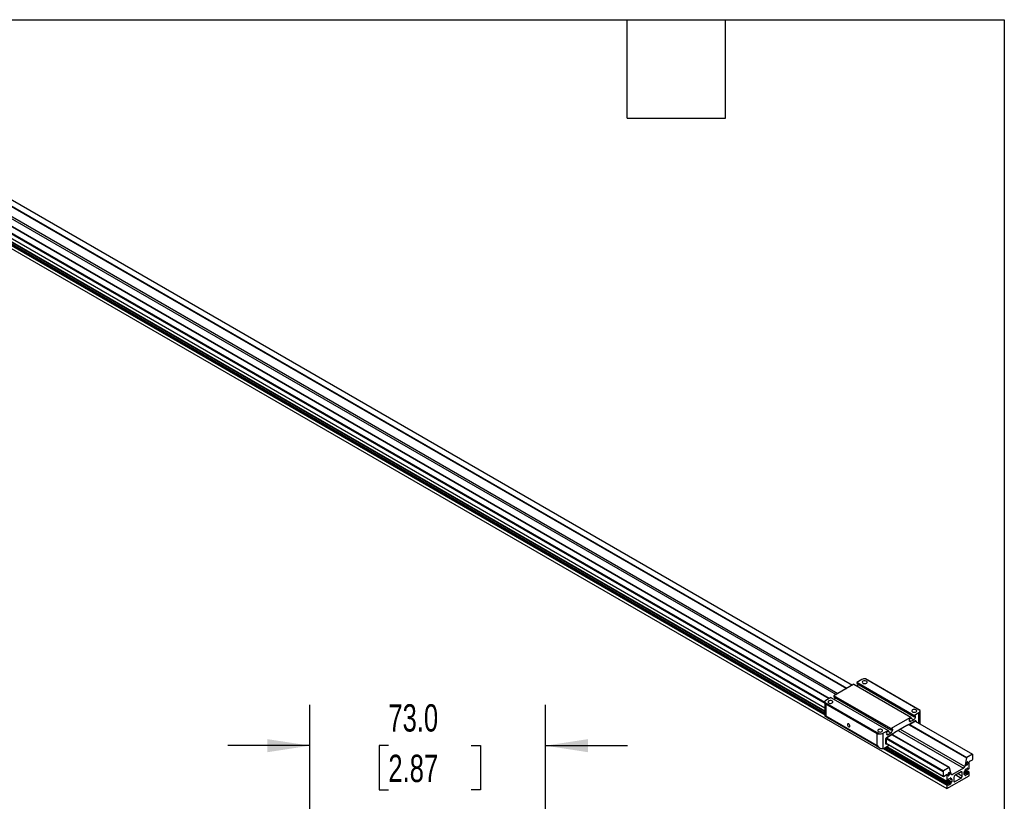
# Model space of a CAD drawing. Header units: millimetres. Extents: x 25 to 1092, y 25 to 838.
# Tile 6 of 6: x 787 to 1092, y 596 to 838. Entities that reach past the tile are written whole.
import ezdxf

# ---------------------------------------------------------------- set-up
doc = ezdxf.new("R2010")
doc.units = ezdxf.units.MM
doc.header["$LTSCALE"] = 4
doc.linetypes.add('SLD-Solid', pattern=[0])
doc.layers.add('DIMENSIONS', color=140, linetype='SLD-Solid', lineweight=25)
doc.layers.add('TEXT', color=140, linetype='SLD-Solid', lineweight=25)
doc.styles.add('SLDTEXTSTYLE0', font='TXT', dxfattribs={"width": 0.7})
doc.dimstyles.new('SLDDIMSTYLE2', dxfattribs={"dimtxt": 8.632031, "dimasz": 13.208, "dimexe": 0, "dimexo": 0.0625, "dimgap": 2.158008, "dimtad": 0, "dimtih": 1, "dimtoh": 1, "dimrnd": 1e-09, "dimzin": 4, "dimdsep": 46, "dimtxsty": 'SLDTEXTSTYLE0', "dimsah": 1, "dimcen": 0.09, "dimadec": 0, "dimazin": 1, "dimtfac": 1, "dimtmove": 0, "dimatfit": 0, "dimfxl": 0, "dimfrac": 2, "dimtolj": 1, "dimtzin": 12, "dimarcsym": 0})

# ---------------------------------------------------------------- blocks, each defined once
blk = doc.blocks.new('_D_2')
at = {"layer": 'DIMENSIONS'}
for p, q in [((877.07, 563.4), (877.07, 625.91)), ((950.07, 563.4), (950.07, 625.91)), ((877.07, 613.21), (851.67, 613.21)), ((901.37, 613.21), (898.47, 613.21)), ((898.47, 613.21), (898.47, 599.49)), ((927.02, 613.21), (929.92, 613.21)), ((929.92, 613.21), (929.92, 599.49)), ((950.07, 613.21), (975.47, 613.21)), ((898.47, 599.49), (901.37, 599.49)), ((929.92, 599.49), (927.02, 599.49))]:
    blk.add_line(p, q, dxfattribs=at)
for points in [[(877.07, 613.21), (863.86, 615.24), (863.86, 611.17)], [(950.07, 613.21), (963.27, 611.17), (963.27, 615.24)]]:
    blk.add_solid(points, dxfattribs=at)
at = {"layer": 'DIMENSIONS', "char_height": 8.467, "attachment_point": 1, "style": 'SLDTEXTSTYLE0'}
for s, insert in [('73.0', (901.37, 626.05)), ('2.87', (901.37, 610.4))]:
    blk.add_mtext(s, dxfattribs=dict(at, insert=insert))

msp = doc.modelspace()

# ---------------------------------------------------------------- linework, layer by layer
for p, q in [((728.751, 814.653), (1045.146, 632.002)), ((726.95, 813.538), (1043.28, 630.925)), ((727.013, 813.646), (1043.405, 630.997)), ((727.025, 813.656), (1043.419, 631.006)), ((719.703, 809.274), (1036.558, 626.357)), ((719.837, 809.507), (1036.558, 626.668)), ((721.564, 810.504), (1037.959, 627.853)), ((721.575, 810.507), (1037.967, 627.858)), ((1037.984, 627.868), (721.616, 810.504)), ((726.025, 810.354), (1040.06, 629.066)), ((726.365, 810.846), (1040.656, 629.41)), ((719.703, 807.86), (1036.558, 624.944)), ((719.837, 807.783), (1036.558, 624.944)), ((720.807, 806.275), (1036.558, 623.997)), ((720.832, 806.221), (1036.558, 623.956)), ((721.985, 805.39), (1036.558, 623.791)), ((720.807, 805.04), (1036.558, 622.762)), ((720.807, 804.081), (1074.361, 599.979)), ((720.832, 804.027), (1074.385, 599.925)), ((720.891, 805.186), (1036.558, 622.955)), ((721.132, 805.325), (1036.558, 623.234)), ((1036.558, 623.274), (721.191, 805.331)), ((1045.568, 632.246), (1039.416, 628.695)), ((1045.568, 632.246), (1063.246, 622.041)), ((1048.061, 633.685), (1046.487, 632.777)), ((1064.165, 622.572), (1046.487, 632.777)), ((1046.487, 632.777), (1046.487, 632.45)), ((1046.487, 632.45), (1064.165, 622.245)), ((1066.081, 624.13), (1049.186, 633.883)), ((1066.067, 624.158), (1049.25, 633.866)), ((1065.98, 624.242), (1049.486, 633.763)), ((1057.094, 618.49), (1039.416, 628.695)), ((1039.416, 628.695), (1039.416, 628.368)), ((1036.558, 626.746), (1036.558, 622.356)), ((1036.581, 626.606), (1053.476, 616.853)), ((1053.412, 616.853), (1036.596, 626.561)), ((1052.958, 616.844), (1036.815, 626.163)), ((1038.497, 628.164), (1036.924, 627.256)), ((1052.834, 616.877), (1036.924, 626.062)), ((1036.924, 626.062), (1036.924, 622.415)), ((1038.497, 628.164), (1056.175, 617.959)), ((1039.416, 628.368), (1057.094, 618.163)), ((1036.558, 622.356), (1037.187, 621.993)), ((1053.131, 612.958), (1036.704, 622.441)), ((1036.924, 622.415), (1052.834, 613.23)), ((1064.165, 622.572), (1065.738, 623.48)), ((1064.165, 622.245), (1064.165, 622.572)), ((1064.507, 622.443), (1064.165, 622.245)), ((1064.45, 622.41), (1064.695, 622.268)), ((1065.738, 620.115), (1065.738, 623.48)), ((1066.067, 624.158), (1065.976, 624.234)), ((1066.105, 619.903), (1066.105, 623.99)), ((1037.688, 621.704), (1052.567, 613.114)), ((1057.094, 618.49), (1063.246, 622.041)), ((1058.329, 617.389), (1062.011, 619.514)), ((1062.114, 619.454), (1062.011, 619.514)), ((1062.114, 619.454), (1062.011, 619.514)), ((1062.592, 619.731), (1062.114, 619.454)), ((1062.637, 619.705), (1062.592, 619.731)), ((1062.637, 619.705), (1062.592, 619.731)), ((1062.721, 619.656), (1062.592, 619.731)), ((1062.592, 619.731), (1062.637, 619.705)), ((1062.637, 619.705), (1064.682, 620.885)), ((1062.637, 619.705), (1064.682, 620.885)), ((1062.637, 619.705), (1062.655, 619.694)), ((1062.637, 619.705), (1062.655, 619.694)), ((1062.655, 619.694), (1062.637, 619.705)), ((1062.655, 619.694), (1064.682, 620.865)), ((1064.682, 620.865), (1062.655, 619.694)), ((1062.721, 619.656), (1062.655, 619.694)), ((1062.716, 621.126), (1062.773, 620.916)), ((1062.9, 619.759), (1062.721, 619.656)), ((1062.729, 621.078), (1063.285, 620.757)), ((1062.761, 619.679), (1080.503, 609.436)), ((1062.886, 619.751), (1080.566, 609.544)), ((1062.9, 619.76), (1080.578, 609.554)), ((1063.246, 621.715), (1062.904, 621.517)), ((1063.246, 622.041), (1063.246, 621.715)), ((1063.246, 621.751), (1064.126, 621.243)), ((1063.285, 620.757), (1064.126, 621.243)), ((1064.183, 622.255), (1064.638, 621.993)), ((1064.775, 620.842), (1064.627, 620.756)), ((1064.627, 620.756), (1082.305, 610.551)), ((1064.638, 621.993), (1064.695, 622.268)), ((1064.775, 620.671), (1064.775, 620.842)), ((1064.841, 620.773), (1064.841, 620.633)), ((1064.841, 620.633), (1064.841, 620.773)), ((1064.859, 620.783), (1064.859, 620.622)), ((1064.859, 620.622), (1064.859, 620.783)), ((1052.834, 613.23), (1052.834, 616.877)), ((1054.602, 617.051), (1056.175, 617.959)), ((1054.602, 617.051), (1054.602, 612.316)), ((1055.645, 617.044), (1055.702, 616.834)), ((1055.657, 615.675), (1057.703, 616.856)), ((1055.657, 615.675), (1057.703, 616.856)), ((1055.657, 615.655), (1057.685, 616.825)), ((1057.685, 616.825), (1055.657, 615.655)), ((1055.658, 616.996), (1056.214, 616.675)), ((1056.175, 617.633), (1055.833, 617.435)), ((1056.175, 617.959), (1056.175, 617.633)), ((1056.175, 617.669), (1057.055, 617.161)), ((1056.214, 616.675), (1057.055, 617.161)), ((1057.094, 618.163), (1057.094, 618.49)), ((1057.436, 618.361), (1057.094, 618.163)), ((1057.112, 618.173), (1057.567, 617.91)), ((1057.379, 618.328), (1057.624, 618.186)), ((1057.44, 616.607), (1057.619, 616.711)), ((1057.44, 616.607), (1075.117, 606.402)), ((1057.448, 616.612), (1075.129, 606.405)), ((1075.169, 606.402), (1057.465, 616.622)), ((1057.567, 617.91), (1057.624, 618.186)), ((1057.685, 616.825), (1057.619, 616.711)), ((1057.685, 616.825), (1057.703, 616.856)), ((1057.748, 616.934), (1057.703, 616.856)), ((1058.226, 617.21), (1057.748, 616.934)), ((1058.226, 617.21), (1058.329, 617.389)), ((1059.308, 617.954), (1079.579, 606.252)), ((1059.904, 618.298), (1079.919, 606.744)), ((1054.862, 612.374), (1056.356, 613.237)), ((1055.481, 613.827), (1055.481, 615.369)), ((1055.481, 613.827), (1055.481, 615.369)), ((1055.499, 613.838), (1055.499, 615.38)), ((1055.499, 615.38), (1055.499, 613.838)), ((1055.565, 615.525), (1055.713, 615.61)), ((1055.565, 615.525), (1055.565, 613.769)), ((1055.565, 615.385), (1073.256, 605.172)), ((1055.565, 613.971), (1073.256, 603.758)), ((1055.565, 613.971), (1073.391, 603.681)), ((1055.565, 613.769), (1055.74, 613.87)), ((1055.806, 613.832), (1055.657, 613.746)), ((1055.657, 613.746), (1055.806, 613.832)), ((1055.824, 613.822), (1055.657, 613.725)), ((1055.824, 613.822), (1055.657, 613.725)), ((1055.713, 615.61), (1073.391, 605.405)), ((1056.356, 613.237), (1056.509, 613.379)), ((1053.067, 612.825), (1053.718, 612.45)), ((1054.602, 612.316), (1054.862, 612.374)), ((1054.639, 612.324), (1074.361, 600.938)), ((1054.875, 612.381), (1074.445, 601.084)), ((1055.116, 612.52), (1074.686, 601.223)), ((1074.745, 601.229), (1055.15, 612.54)), ((1055.598, 612.799), (1075.539, 601.288)), ((1055.742, 612.882), (1074.385, 602.119)), ((1055.776, 612.902), (1074.361, 602.173)), ((1082.305, 610.551), (1080.578, 609.554)), ((1082.439, 610.473), (1082.305, 610.551)), ((1082.439, 609.06), (1082.439, 610.473)), ((1080.503, 609.436), (1079.919, 606.744)), ((1080.278, 607.254), (1080.372, 607.2)), ((1080.328, 607.328), (1080.296, 607.285)), ((1080.307, 607.299), (1080.404, 607.243)), ((1080.311, 607.541), (1080.701, 607.316)), ((1080.358, 607.697), (1080.84, 607.419)), ((1080.366, 607.715), (1080.824, 607.45)), ((1080.372, 607.2), (1080.404, 607.243)), ((1080.578, 609.554), (1080.566, 609.544)), ((1080.666, 608.086), (1080.656, 608.038)), ((1080.683, 608.129), (1080.785, 608.069)), ((1080.701, 607.316), (1080.716, 607.285)), ((1080.712, 608.166), (1080.796, 608.118)), ((1080.785, 608.069), (1080.796, 608.118)), ((1080.84, 607.419), (1080.824, 607.45)), ((1081.334, 608.079), (1081.307, 608.151)), ((1081.334, 606.199), (1081.334, 608.079)), ((1081.422, 608.35), (1081.501, 608.362)), ((1081.501, 608.362), (1082.305, 608.826)), ((1082.305, 608.826), (1082.439, 609.06)), ((1073.391, 605.405), (1073.256, 605.172)), ((1073.256, 605.172), (1073.256, 603.758)), ((1075.117, 606.402), (1073.391, 605.405)), ((1073.391, 603.681), (1074.195, 604.145)), ((1074.195, 604.145), (1074.273, 604.223)), ((1074.198, 604.148), (1074.361, 604.053)), ((1074.273, 604.223), (1074.388, 604.157)), ((1074.388, 604.157), (1074.361, 604.053)), ((1074.361, 604.053), (1074.361, 602.173)), ((1074.743, 604.167), (1074.994, 604.022)), ((1074.771, 604.093), (1074.979, 603.972)), ((1074.798, 604.057), (1074.871, 604.014)), ((1074.828, 604.559), (1075.292, 604.292)), ((1074.833, 604.568), (1075.324, 604.285)), ((1074.871, 604.014), (1074.856, 603.965)), ((1074.897, 604.736), (1075.367, 604.464)), ((1074.9, 604.715), (1074.91, 604.678)), ((1074.955, 604.845), (1075.04, 604.796)), ((1074.979, 603.972), (1074.994, 604.022)), ((1074.983, 604.859), (1075.029, 604.832)), ((1075.04, 604.796), (1075.029, 604.832)), ((1075.129, 606.405), (1075.117, 606.402)), ((1075.777, 604.353), (1075.192, 606.37)), ((1075.292, 604.292), (1075.324, 604.285)), ((1075.399, 604.458), (1075.367, 604.464)), ((1075.743, 604.469), (1076.116, 604.253)), ((1079.579, 606.252), (1076.116, 604.253)), ((1078.799, 605.076), (1076.897, 603.978)), ((1077.148, 604.123), (1078.799, 603.17)), ((1077.864, 604.536), (1079.157, 603.79)), ((1078.799, 605.076), (1079.157, 604.869)), ((1079.157, 603.79), (1079.157, 604.869)), ((1079.799, 604.272), (1079.799, 605.119)), ((1079.799, 604.952), (1080.842, 604.349)), ((1080.048, 604.29), (1079.799, 604.434)), ((1079.799, 604.394), (1079.989, 604.284)), ((1079.799, 604.272), (1079.883, 604.223)), ((1079.801, 605.144), (1080.926, 604.495)), ((1079.883, 605.264), (1079.989, 605.325)), ((1079.989, 604.284), (1079.883, 604.223)), ((1079.94, 605.297), (1080.926, 604.728)), ((1080.063, 605.42), (1081.01, 604.874)), ((1080.073, 605.471), (1080.073, 605.704)), ((1080.073, 605.693), (1081.251, 605.013)), ((1080.073, 604.002), (1080.073, 604.236)), ((1080.073, 604.002), (1080.157, 603.954)), ((1081.31, 605.019), (1080.076, 605.731)), ((1080.157, 605.85), (1080.842, 606.245)), ((1080.842, 604.349), (1080.157, 603.954)), ((1080.605, 606.108), (1080.95, 605.909)), ((1080.64, 606.129), (1080.926, 605.963)), ((1080.842, 606.245), (1080.926, 606.197)), ((1080.926, 606.197), (1080.926, 605.963)), ((1080.926, 604.728), (1080.926, 604.495)), ((1081.01, 605.915), (1081.251, 606.054)), ((1081.251, 605.013), (1081.01, 604.874)), ((1081.334, 604.005), (1081.334, 604.964)), ((1073.256, 603.758), (1073.391, 603.681)), ((1074.434, 599.924), (1081.262, 603.866)), ((1074.434, 602.119), (1075.623, 601.433)), ((1074.445, 602.125), (1074.686, 602.264)), ((1074.686, 601.223), (1074.445, 601.084)), ((1074.637, 602.236), (1075.623, 601.667)), ((1074.76, 602.359), (1075.706, 601.812)), ((1074.769, 602.409), (1074.769, 602.643)), ((1074.769, 602.476), (1075.813, 601.873)), ((1074.769, 600.941), (1074.769, 601.174)), ((1074.772, 602.668), (1075.896, 602.019)), ((1074.853, 602.788), (1075.539, 603.184)), ((1075.539, 601.288), (1074.853, 600.892)), ((1075.301, 603.047), (1075.647, 602.847)), ((1075.336, 603.067), (1075.623, 602.902)), ((1075.539, 603.184), (1075.623, 603.135)), ((1075.623, 603.135), (1075.623, 602.902)), ((1075.623, 601.667), (1075.623, 601.433)), ((1075.706, 602.853), (1075.813, 602.914)), ((1075.813, 601.873), (1075.706, 601.812)), ((1075.813, 602.914), (1075.896, 602.866)), ((1075.896, 602.866), (1075.896, 602.019)), ((1076.539, 603.358), (1076.539, 602.279)), ((1076.539, 602.278), (1076.897, 602.072)), ((1076.897, 602.072), (1078.799, 603.17)), ((1081.262, 603.866), (1081.272, 603.875)), ((1074.361, 600.938), (1074.361, 599.979)), ((1074.423, 599.921), (1074.434, 599.924)), ((1074.769, 600.941), (1074.853, 600.892))]:
    msp.add_line(p, q)
at = {"flags": 128}
for points in [[(1049.475, 632.563), (1049.624, 632.686), (1049.692, 632.831), (1049.669, 632.981), (1049.559, 633.117), (1049.375, 633.223), (1049.139, 633.287), (1048.879, 633.3), (1048.628, 633.261), (1048.414, 633.175), (1048.265, 633.052), (1048.198, 632.906), (1048.22, 632.757), (1048.33, 632.62), (1048.514, 632.514), (1048.751, 632.45), (1049.01, 632.437), (1049.262, 632.476), (1049.475, 632.563)], [(1038.868, 626.439), (1039.018, 626.563), (1039.085, 626.708), (1039.062, 626.858), (1038.952, 626.994), (1038.768, 627.1), (1038.532, 627.164), (1038.273, 627.177), (1038.021, 627.138), (1037.808, 627.052), (1037.658, 626.929), (1037.591, 626.783), (1037.614, 626.634), (1037.724, 626.497), (1037.908, 626.391), (1038.144, 626.327), (1038.403, 626.314), (1038.655, 626.353), (1038.868, 626.439)], [(1064.855, 623.684), (1065.004, 623.807), (1065.071, 623.953), (1065.049, 624.102), (1064.939, 624.239), (1064.754, 624.345), (1064.518, 624.408), (1064.259, 624.422), (1064.007, 624.383), (1063.794, 624.296), (1063.644, 624.173), (1063.577, 624.028), (1063.6, 623.878), (1063.71, 623.742), (1063.894, 623.636), (1064.13, 623.572), (1064.39, 623.559), (1064.641, 623.598), (1064.855, 623.684)], [(1064.695, 622.268), (1064.701, 622.323), (1064.698, 622.372), (1064.684, 622.413), (1064.661, 622.444), (1064.63, 622.463), (1064.593, 622.469), (1064.551, 622.462), (1064.507, 622.443)], [(1044.366, 619.285), (1044.338, 619.466), (1044.257, 619.651), (1044.137, 619.814), (1043.995, 619.928), (1043.853, 619.978), (1043.732, 619.954), (1043.652, 619.862), (1043.624, 619.714), (1043.652, 619.534), (1043.732, 619.348), (1043.853, 619.186), (1043.995, 619.071), (1044.137, 619.022), (1044.257, 619.045), (1044.338, 619.138), (1044.366, 619.285)], [(1062.773, 620.916), (1062.802, 620.838), (1062.844, 620.775), (1062.898, 620.728), (1062.962, 620.698), (1063.035, 620.685), (1063.115, 620.691), (1063.199, 620.716), (1063.285, 620.757)], [(1054.248, 617.561), (1054.397, 617.684), (1054.465, 617.829), (1054.442, 617.979), (1054.332, 618.116), (1054.148, 618.222), (1053.912, 618.285), (1053.652, 618.299), (1053.401, 618.26), (1053.187, 618.173), (1053.038, 618.05), (1052.97, 617.905), (1052.993, 617.755), (1053.103, 617.619), (1053.287, 617.513), (1053.524, 617.449), (1053.783, 617.436), (1054.035, 617.475), (1054.248, 617.561)], [(1055.702, 616.834), (1055.731, 616.756), (1055.773, 616.693), (1055.827, 616.646), (1055.891, 616.616), (1055.964, 616.603), (1056.043, 616.609), (1056.128, 616.634), (1056.214, 616.675)], [(1057.624, 618.186), (1057.63, 618.241), (1057.627, 618.29), (1057.613, 618.331), (1057.59, 618.362), (1057.559, 618.381), (1057.522, 618.387), (1057.48, 618.38), (1057.436, 618.361)], [(1080.296, 607.285), (1080.278, 607.253), (1080.268, 607.219), (1080.268, 607.189), (1080.278, 607.167), (1080.297, 607.156), (1080.321, 607.159), (1080.348, 607.174), (1080.372, 607.2)], [(1080.796, 608.118), (1080.798, 608.15), (1080.79, 608.174), (1080.773, 608.187), (1080.749, 608.188), (1080.723, 608.175), (1080.698, 608.151), (1080.678, 608.12), (1080.666, 608.086)], [(1080.716, 607.285), (1080.732, 607.269), (1080.754, 607.265), (1080.78, 607.275), (1080.805, 607.297), (1080.827, 607.326), (1080.841, 607.36), (1080.845, 607.393), (1080.84, 607.419)], [(1080.824, 607.45), (1080.884, 607.551), (1080.929, 607.657), (1080.954, 607.763), (1080.959, 607.862), (1080.943, 607.946), (1080.907, 608.011), (1080.853, 608.053), (1080.785, 608.069)], [(1074.273, 604.223), (1074.298, 604.243), (1074.323, 604.256), (1074.347, 604.259), (1074.367, 604.253), (1074.383, 604.239), (1074.392, 604.216), (1074.394, 604.188), (1074.388, 604.157)], [(1074.91, 604.678), (1074.842, 604.584), (1074.789, 604.48), (1074.753, 604.373), (1074.736, 604.269), (1074.741, 604.177), (1074.767, 604.1), (1074.811, 604.045), (1074.871, 604.014)], [(1075.029, 604.832), (1075.017, 604.852), (1074.997, 604.86), (1074.972, 604.855), (1074.946, 604.837), (1074.922, 604.81), (1074.905, 604.777), (1074.897, 604.743), (1074.9, 604.715)], [(1075.367, 604.464), (1075.388, 604.569), (1075.389, 604.665), (1075.368, 604.746), (1075.329, 604.807), (1075.272, 604.844), (1075.202, 604.855), (1075.123, 604.838), (1075.04, 604.796)], [(1075.324, 604.285), (1075.348, 604.288), (1075.374, 604.303), (1075.398, 604.328), (1075.417, 604.36), (1075.427, 604.394), (1075.427, 604.425), (1075.417, 604.447), (1075.399, 604.458)], [(1076.116, 604.253), (1076.06, 604.226), (1076.004, 604.21), (1075.952, 604.205), (1075.904, 604.213), (1075.861, 604.232), (1075.825, 604.262), (1075.797, 604.303), (1075.777, 604.353)], [(1074.856, 603.965), (1074.85, 603.932), (1074.854, 603.904), (1074.868, 603.887), (1074.89, 603.882), (1074.916, 603.89), (1074.941, 603.91), (1074.964, 603.939), (1074.979, 603.972)], [(1074.361, 599.979), (1074.362, 599.964), (1074.365, 599.95), (1074.371, 599.939), (1074.378, 599.93), (1074.387, 599.923), (1074.398, 599.92), (1074.41, 599.919), (1074.423, 599.921)]]:
    msp.add_lwpolyline(points, dxfattribs=at)
for centre, radius, start, end in [((1045.749, 632.463), 1.24, 317.03386, 346.78931), ((1048.936, 632.003), 1.896, 82.4256, 117.50455), ((1037.131, 626.731), 0.564, 111.59379, 192.80892), ((1038.678, 628.381), 1.24, 317.03386, 346.78931), ((1065.531, 624.005), 0.564, 291.59379, 12.80892), ((1063.111, 621.177), 0.398, 121.35895, 187.3348), ((1063.487, 622.229), 1.175, 302.93391, 348.37221), ((1064.751, 620.801), 0.109, 350.78596, 129.20329), ((1064.751, 620.801), 0.109, 350.78596, 129.20329), ((1064.744, 620.789), 0.0981, 350.78596, 129.20329), ((1064.744, 620.789), 0.0981, 350.78596, 129.20329), ((1053.726, 618.732), 1.896, 262.4256, 297.50455), ((1056.04, 617.095), 0.398, 121.35895, 187.3348), ((1056.416, 618.147), 1.175, 302.93391, 348.37221), ((1055.588, 613.81), 0.109, 170.78596, 309.20329), ((1055.588, 613.81), 0.109, 170.78596, 309.20329), ((1055.865, 615.352), 0.384, 122.60548, 177.39452), ((1055.865, 615.352), 0.384, 122.60548, 177.39452), ((1055.595, 613.822), 0.0981, 170.78596, 309.20329), ((1055.595, 613.822), 0.0981, 170.78596, 309.20329), ((1055.843, 615.364), 0.345, 122.60548, 177.39452), ((1055.843, 615.364), 0.345, 122.60548, 177.39452), ((1056.374, 613.522), 0.197, 313.26786, 325.41728), ((1080.956, 607.469), 0.643, 117.86162, 192.58842), ((1080.496, 607.506), 0.279, 250.53824, 317.12024), ((1080.707, 609.39), 0.209, 132.29219, 167.13042), ((1081.475, 608.186), 0.172, 107.95589, 192.04411), ((1074.766, 604.572), 0.596, 292.56022, 331.94447), ((1075.145, 606.359), 0.0484, 12.67186, 109.04926), ((1078.939, 604.905), 0.221, 350.78596, 129.20329), ((1079.153, 606.91), 0.784, 302.93077, 347.79087), ((1079.85, 604.263), 0.0518, 170.78596, 309.20329), ((1079.981, 605.111), 0.182, 122.60548, 177.39452), ((1079.891, 605.479), 0.182, 302.60548, 357.39452), ((1080.022, 604.244), 0.0518, 350.78596, 129.20329), ((1080.124, 603.994), 0.0518, 170.78596, 309.20329), ((1080.255, 605.696), 0.182, 122.60548, 177.39452), ((1080.875, 606.205), 0.0518, 350.78596, 129.20329), ((1080.744, 604.503), 0.182, 302.60548, 357.39452), ((1080.977, 605.955), 0.0518, 170.78596, 309.20329), ((1081.108, 604.72), 0.182, 122.60548, 177.39452), ((1081.152, 606.207), 0.182, 302.60548, 357.39452), ((1081.283, 604.973), 0.0518, 350.78596, 129.20329), ((1081.149, 604.014), 0.186, 311.62838, 357.06537), ((1074.412, 602.165), 0.0518, 170.78596, 309.20329), ((1074.543, 600.93), 0.182, 122.60548, 177.39452), ((1074.587, 602.418), 0.182, 302.60548, 357.39452), ((1074.718, 601.183), 0.0518, 350.78596, 129.20329), ((1074.952, 602.635), 0.182, 122.60548, 177.39452), ((1075.571, 603.144), 0.0518, 350.78596, 129.20329), ((1075.44, 601.441), 0.182, 302.60548, 357.39452), ((1075.674, 602.893), 0.0518, 170.78596, 309.20329), ((1075.805, 601.659), 0.182, 122.60548, 177.39452), ((1075.845, 602.874), 0.0518, 350.78596, 129.20329), ((1075.714, 602.027), 0.182, 302.60548, 357.39452), ((1076.757, 602.243), 0.221, 170.78596, 309.20329), ((1077.316, 603.322), 0.778, 122.60548, 177.39452), ((1078.379, 603.825), 0.778, 302.60548, 357.39452), ((1074.821, 600.932), 0.0518, 170.78596, 309.20329)]:
    msp.add_arc(centre, radius, start, end)
for centre, major_axis, ratio, start_param, end_param in [((1048.945, 633.434), (1.246, -0.26), 0.386513, 1.4044667, 1.4568468), ((1037.808, 627.005), (1.208, 0.456), 0.7066869, 3.0752285, 3.1276087), ((1037.808, 629.911), (0.81, 3.877), 0.2455682, 2.9287318, 3.0610331), ((1037.808, 623.078), (1.25, 0.722), 0.0000704, 2.6528598, 3.1416333), ((1037.808, 619.587), (-1.082, 2.864), 0.2185655, 6.0223121, 6.3190181), ((1064.855, 624.249), (1.246, -0.26), 0.386513, 0.2750687, 0.3274488), ((1053.718, 620.726), (0.81, 3.877), 0.2455682, 3.0610331, 3.1933343), ((1053.718, 617.82), (1.208, 0.456), 0.7066869, 4.2046265, 4.2570067), ((1053.718, 610.402), (-1.082, 2.864), 0.2185655, 5.7256061, 6.0223121), ((1053.718, 613.893), (-0.884, 1.531), 0.5773346, 1.8674617, 2.844846), ((1053.718, 612.826), (1.246, -0.26), 0.386513, 5.2816408, 5.5783467)]:
    msp.add_ellipse(centre, major_axis=major_axis, ratio=ratio, start_param=start_param, end_param=end_param)
for points, knots in [([(1049.476, 633.747), (1049.428, 633.783), (1049.359, 633.834), (1049.276, 633.858), (1049.25, 633.866)], [0, 0, 0, 0, 0.6892504, 1, 1, 1, 1]), ([(1036.596, 626.561), (1036.617, 626.499), (1036.647, 626.433), (1036.721, 626.298), (1036.765, 626.23), (1036.815, 626.163)], [0, 0, 0, 0, 0.5, 0.5, 1, 1, 1, 1]), ([(1037.187, 621.993), (1037.242, 621.963), (1037.353, 621.901), (1037.54, 621.788), (1037.661, 621.721), (1037.689, 621.706)], [0, 0, 0, 0, 0.4275544, 0.866503, 1, 1, 1, 1]), ([(1052.958, 616.844), (1053.024, 616.844), (1053.094, 616.846), (1053.206, 616.85), (1053.245, 616.851), (1053.327, 616.853), (1053.369, 616.853), (1053.412, 616.853)], [0, 0, 0, 0, 0.5, 0.5, 0.75, 0.75, 1, 1, 1, 1]), ([(1052.567, 613.114), (1052.622, 613.084), (1052.733, 613.023), (1052.919, 612.91), (1053.04, 612.843), (1053.068, 612.827)], [0, 0, 0, 0, 0.4275544, 0.866503, 1, 1, 1, 1])]:
    msp.add_open_spline(points, degree=3, knots=knots)
at = {"layer": 'TEXT'}
for p, q in [((25.4, 838.2), (1092.2, 838.2)), ((975.36, 807.72), (975.36, 838.2)), ((1005.84, 807.72), (1005.84, 838.2)), ((1092.2, 838.2), (1092.2, 25.4)), ((975.36, 807.72), (1005.84, 807.72))]:
    msp.add_line(p, q, dxfattribs=at)

# ---------------------------------------------------------------- dimensions: what is measured, and where the dimension line sits
at = {"layer": 'DIMENSIONS'}
dim = msp.add_linear_dim(base=(877.066, 613.205), p1=(950.066, 558.323), p2=(877.066, 558.323), dimstyle='SLDDIMSTYLE2', dxfattribs=at)
dim.commit()
dim.dimension.update_dxf_attribs({"geometry": '_D_2', "text_midpoint": (914.196, 613.205), "dimtype": 160})

doc.saveas('drawing.dxf')
